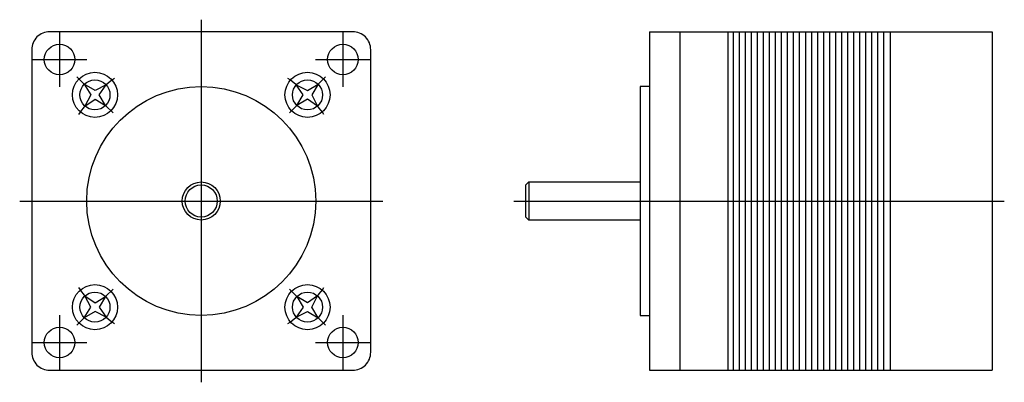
# Model space of a CAD drawing. Extents: x -30 to 134, y -30 to 30.
import ezdxf

# ---------------------------------------------------------------- set-up
doc = ezdxf.new("R2010")
doc.units = 0
doc.header["$LTSCALE"] = 2
doc.linetypes.add('CENTER', pattern=[0])
doc.layers.get('0').update_dxf_attribs({"linetype": 'CONTINUOUS'})
doc.layers.add('CENTER', color=1, linetype='CENTER')

msp = doc.modelspace()

# ---------------------------------------------------------------- linework, layer by layer
at = {"color": 0}
for p, q in [((74.6, 28.2), (74.6, -28.2)), ((74.6, 28.2), (131.6, 28.2)), ((79.6, 28.2), (79.6, -28.2)), ((87.6, 28.2), (87.6, -28.2)), ((88.5, 28.2), (88.5, -28.2)), ((89.5, 28.2), (89.5, -28.2)), ((90.5, 28.2), (90.5, -28.2)), ((91.5, 28.2), (91.5, -28.2)), ((92.5, 28.2), (92.5, -28.2)), ((93.5, 28.2), (93.5, -28.2)), ((94.5, 28.2), (94.5, -28.2)), ((95.5, 28.2), (95.5, -28.2)), ((96.5, 28.2), (96.5, -28.2)), ((97.5, 28.2), (97.5, -28.2)), ((98.5, 28.2), (98.5, -28.2)), ((99.5, 28.2), (99.5, -28.2)), ((100.5, 28.2), (100.5, -28.2)), ((101.5, 28.2), (101.5, -28.2)), ((102.5, 28.2), (102.5, -28.2)), ((103.5, 28.2), (103.5, -28.2)), ((104.5, 28.2), (104.5, -28.2)), ((105.5, 28.2), (105.5, -28.2)), ((106.5, 28.2), (106.5, -28.2)), ((107.5, 28.2), (107.5, -28.2)), ((108.5, 28.2), (108.5, -28.2)), ((109.5, 28.2), (109.5, -28.2)), ((110.5, 28.2), (110.5, -28.2)), ((111.5, 28.2), (111.5, -28.2)), ((112.5, 28.2), (112.5, -28.2)), ((113.5, 28.2), (113.5, -28.2)), ((114.6, 28.2), (114.6, -28.2)), ((131.6, 28.2), (131.6, -28.2)), ((54.5, 3.17), (54.5, -3.17)), ((74.6, -28.2), (131.6, -28.2))]:
    msp.add_line(p, q, dxfattribs=at)
msp.add_lwpolyline([(-28.2, 25.2), (-28.2, -25.2, 0.414214), (-25.2, -28.2), (25.2, -28.2, 0.414214), (28.2, -25.2), (28.2, 25.2, 0.414214), (25.2, 28.2), (-25.2, 28.2, 0.414214)], format="xyb", close=True, dxfattribs=at)
for points in [[(-15.82, 19.35), (-17.67, 18.38), (-19.45, 19.45), (-18.38, 17.67), (-19.35, 15.82), (-17.67, 16.97), (-15.91, 15.91), (-16.97, 17.67), (-15.82, 19.35)], [(15.82, 19.35), (17.67, 18.38), (19.45, 19.45), (18.38, 17.67), (19.35, 15.82), (17.67, 16.97), (15.91, 15.91), (16.97, 17.67), (15.82, 19.35)], [(74.6, 19.05), (73, 19.05), (73, -19.05), (74.6, -19.05)], [(73, -3.17), (54.5, -3.17), (54, -2.67), (54, 2.67), (54.5, 3.17), (73, 3.17)], [(-15.82, -19.35), (-17.67, -18.38), (-19.45, -19.45), (-18.38, -17.67), (-19.35, -15.82), (-17.67, -16.97), (-15.91, -15.91), (-16.97, -17.67), (-15.82, -19.35)], [(15.82, -19.35), (17.67, -18.38), (19.45, -19.45), (18.38, -17.67), (19.35, -15.82), (17.67, -16.97), (15.91, -15.91), (16.97, -17.67), (15.82, -19.35)]]:
    msp.add_lwpolyline(points, dxfattribs=at)
for centre, radius in [((-23.57, 23.57), 2.54), ((23.57, 23.57), 2.54), ((-17.68, 17.68), 3.75), ((17.68, 17.68), 3.75), ((-17.68, 17.68), 2.5), ((17.68, 17.68), 2.5), ((0, 0), 19.05), ((0, 0), 3.17), ((0, 0), 2.67), ((-17.68, -17.68), 3.75), ((17.68, -17.68), 3.75), ((-17.68, -17.68), 2.5), ((17.68, -17.68), 2.5), ((-23.57, -23.57), 2.54), ((23.57, -23.57), 2.54)]:
    msp.add_circle(centre, radius, dxfattribs=at)
at = {"layer": 'CENTER', "color": 0}
for p, q in [((0, 30.2), (0, -30.2)), ((-23.57, 28.11), (-23.57, 19.03)), ((23.57, 28.11), (23.57, 19.03)), ((-28.11, 23.57), (-19.03, 23.57)), ((19.03, 23.57), (28.11, 23.57)), ((-19.45, 19.45), (-20.68, 20.68)), ((19.45, 19.45), (20.68, 20.68)), ((-14.67, 14.67), (-15.91, 15.91)), ((14.67, 14.67), (15.91, 15.91)), ((-30.2, 0), (30.2, 0)), ((52, 0), (133.6, 0)), ((-14.67, -14.67), (-15.91, -15.91)), ((14.67, -14.67), (15.91, -15.91)), ((-23.57, -19.03), (-23.57, -28.11)), ((-19.45, -19.45), (-20.68, -20.68)), ((19.45, -19.45), (20.68, -20.68)), ((23.57, -19.03), (23.57, -28.11)), ((-28.11, -23.57), (-19.03, -23.57)), ((19.03, -23.57), (28.11, -23.57))]:
    msp.add_line(p, q, dxfattribs=at)
for start, end in [(125.248, 129.268), (50.732, 54.752), (140.732, 144.752), (35.248, 39.268), (215.248, 219.268), (320.732, 324.752), (230.732, 234.752), (305.248, 309.268)]:
    msp.add_arc((0, 0), 25, start, end, dxfattribs=at)

doc.saveas('drawing.dxf')
